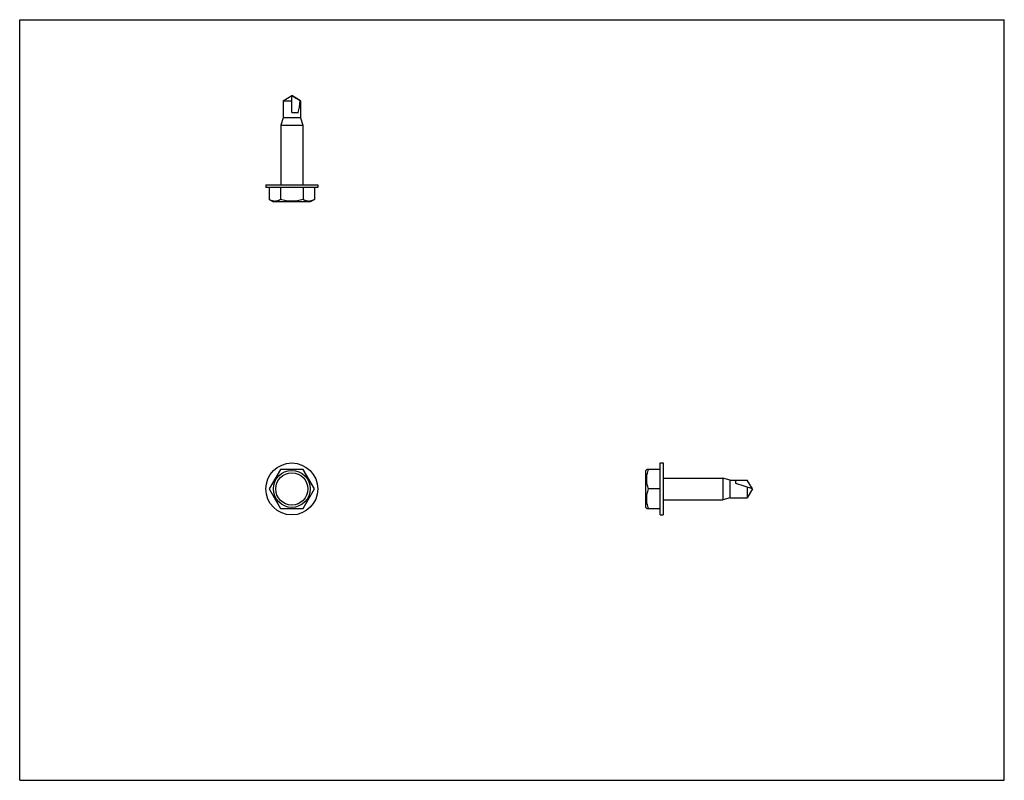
# Model space of a CAD drawing. Header units: inches. Extents: x 0 to 11, y 0 to 8.5.
import ezdxf

# ---------------------------------------------------------------- set-up
doc = ezdxf.new("R2010")
doc.units = ezdxf.units.IN
doc.header["$LTSCALE"] = 0.605
doc.header["$MEASUREMENT"] = 0
doc.layers.get('0').update_dxf_attribs({"linetype": 'CONTINUOUS'})

msp = doc.modelspace()

# ---------------------------------------------------------------- linework, layer by layer
at = {"color": 7, "linetype": 'CONTINUOUS'}
for p, q in [((0, 0), (0, 8.5)), ((0, 8.5), (11, 8.5)), ((11, 0), (11, 8.5)), ((2.943, 7.594), (3.04, 7.653)), ((2.943, 7.594), (2.943, 7.403)), ((2.943, 7.594), (3.04, 7.594)), ((3.138, 7.594), (3.04, 7.653)), ((3.04, 7.463), (3.04, 7.65)), ((3.135, 7.594), (3.138, 7.594)), ((3.138, 7.594), (3.138, 7.403)), ((2.943, 7.403), (2.919, 7.323)), ((3.138, 7.403), (2.943, 7.403)), ((3.04, 7.463), (3.113, 7.463)), ((3.138, 7.403), (3.162, 7.323)), ((2.919, 7.323), (2.919, 6.654)), ((2.919, 7.323), (3.162, 7.323)), ((3.162, 7.323), (3.162, 6.654)), ((2.75, 6.654), (3.33, 6.654)), ((2.75, 6.654), (2.75, 6.623)), ((3.33, 6.623), (2.75, 6.623)), ((2.788, 6.623), (2.788, 6.49)), ((2.914, 6.623), (2.914, 6.49)), ((3.166, 6.623), (3.166, 6.49)), ((3.293, 6.623), (3.293, 6.49)), ((3.33, 6.654), (3.33, 6.623)), ((2.788, 6.49), (2.834, 6.463)), ((3.246, 6.463), (2.834, 6.463)), ((3.293, 6.49), (3.246, 6.463)), ((7.157, 2.966), (7.157, 3.546)), ((7.157, 3.546), (7.188, 3.546)), ((7.188, 3.546), (7.188, 2.966)), ((2.914, 3.474), (2.788, 3.256)), ((3.166, 3.474), (2.914, 3.474)), ((3.293, 3.256), (3.166, 3.474)), ((6.997, 3.461), (7.005, 3.474)), ((6.997, 3.05), (6.997, 3.461)), ((7.157, 3.474), (7.005, 3.474)), ((7.188, 3.377), (7.857, 3.377)), ((7.937, 3.353), (7.857, 3.377)), ((7.857, 3.377), (7.857, 3.134)), ((7.937, 3.353), (8.129, 3.353)), ((7.937, 3.158), (7.937, 3.353)), ((7.997, 3.353), (7.997, 3.321)), ((7.997, 3.321), (8.184, 3.261)), ((8.187, 3.256), (8.129, 3.353)), ((2.788, 3.256), (2.914, 3.037)), ((3.166, 3.037), (3.293, 3.256)), ((7.157, 3.256), (7.024, 3.256)), ((8.129, 3.278), (8.129, 3.158)), ((8.187, 3.256), (8.129, 3.158)), ((7.188, 3.134), (7.857, 3.134)), ((7.937, 3.158), (7.857, 3.134)), ((7.937, 3.158), (8.129, 3.158)), ((2.914, 3.037), (3.166, 3.037)), ((6.997, 3.05), (7.005, 3.037)), ((7.005, 3.037), (7.157, 3.037)), ((7.157, 2.966), (7.188, 2.966)), ((0, 0), (11, 0))]:
    msp.add_line(p, q, dxfattribs=at)
for radius in [0.29, 0.206, 0.18]:
    msp.add_circle((3.04, 3.256), radius, dxfattribs=at)
msp.add_ellipse((3.04, 7.665), major_axis=(0, 0.304), ratio=0.320863, start_param=-2.300524, end_param=-1.807181, dxfattribs=at)
for points, knots in [([(3.04, 7.65), (3.04, 7.65), (3.041, 7.65), (3.042, 7.649), (3.043, 7.649), (3.044, 7.649), (3.044, 7.649), (3.045, 7.648), (3.047, 7.647), (3.048, 7.647), (3.05, 7.646), (3.051, 7.645), (3.053, 7.644), (3.056, 7.642), (3.059, 7.641), (3.062, 7.639), (3.064, 7.637), (3.067, 7.635), (3.071, 7.633), (3.076, 7.63), (3.082, 7.626), (3.088, 7.623), (3.094, 7.619), (3.1, 7.616), (3.106, 7.612), (3.113, 7.607), (3.123, 7.601), (3.131, 7.596), (3.135, 7.594)], [0, 0, 0, 0, 0.007919, 0.015831, 0.023722, 0.031595, 0.039453, 0.047301, 0.062973, 0.078627, 0.09427, 0.109905, 0.125536, 0.156788, 0.188032, 0.219272, 0.250508, 0.281743, 0.312975, 0.375438, 0.437898, 0.500356, 0.562814, 0.62527, 0.687726, 0.750181, 0.875091, 1, 1, 1, 1]), ([(2.914, 6.49), (2.911, 6.488), (2.906, 6.485), (2.898, 6.482), (2.891, 6.478), (2.883, 6.475), (2.875, 6.473), (2.867, 6.471), (2.859, 6.47), (2.851, 6.47), (2.843, 6.47), (2.835, 6.471), (2.827, 6.473), (2.819, 6.475), (2.811, 6.478), (2.803, 6.482), (2.795, 6.485), (2.79, 6.488), (2.788, 6.49)], [0, 0, 0, 0, 0.065933, 0.130776, 0.194522, 0.257196, 0.318889, 0.379763, 0.440043, 0.500009, 0.559975, 0.620258, 0.681133, 0.742827, 0.805496, 0.869233, 0.93407, 1, 1, 1, 1]), ([(3.166, 6.49), (3.156, 6.487), (3.135, 6.481), (3.104, 6.475), (3.072, 6.471), (3.04, 6.47), (3.008, 6.471), (2.976, 6.475), (2.945, 6.481), (2.924, 6.487), (2.914, 6.49)], [0, 0, 0, 0, 0.125, 0.25, 0.375, 0.5, 0.625, 0.75, 0.875, 1, 1, 1, 1]), ([(3.293, 6.49), (3.29, 6.488), (3.285, 6.485), (3.277, 6.482), (3.269, 6.478), (3.262, 6.475), (3.254, 6.473), (3.246, 6.471), (3.238, 6.47), (3.23, 6.47), (3.222, 6.47), (3.214, 6.471), (3.206, 6.473), (3.198, 6.475), (3.19, 6.478), (3.182, 6.482), (3.174, 6.485), (3.169, 6.488), (3.166, 6.49)], [0, 0, 0, 0, 0.065933, 0.130776, 0.194522, 0.257196, 0.318889, 0.379763, 0.440043, 0.500009, 0.559975, 0.620258, 0.681133, 0.742827, 0.805496, 0.869233, 0.93407, 1, 1, 1, 1]), ([(7.024, 3.256), (7.021, 3.264), (7.016, 3.282), (7.01, 3.31), (7.006, 3.337), (7.004, 3.365), (7.006, 3.393), (7.01, 3.42), (7.016, 3.448), (7.021, 3.465), (7.024, 3.474)], [0, 0, 0, 0, 0.125703, 0.250868, 0.375571, 0.500001, 0.624431, 0.749134, 0.874298, 1, 1, 1, 1]), ([(7.024, 3.037), (7.021, 3.046), (7.016, 3.064), (7.01, 3.091), (7.006, 3.118), (7.004, 3.146), (7.006, 3.174), (7.01, 3.202), (7.016, 3.229), (7.021, 3.247), (7.024, 3.256)], [0, 0, 0, 0, 0.125703, 0.250868, 0.375571, 0.500001, 0.624431, 0.749134, 0.874298, 1, 1, 1, 1])]:
    msp.add_open_spline(points, degree=3, knots=knots, dxfattribs=at)

doc.saveas('drawing.dxf')
